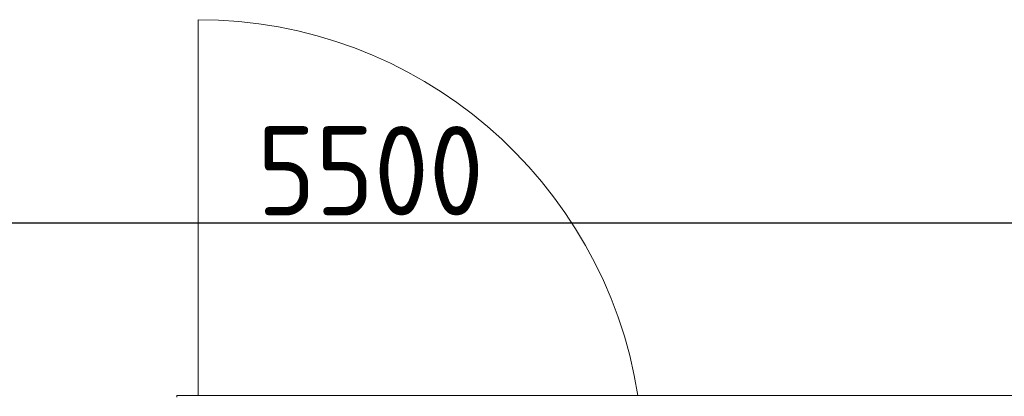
# Model space of a CAD drawing. Extents: x 3176 to 58266, y 1852 to 38199.
# Tile 156 of 256: x 28087 to 31397, y 36616 to 37882. Entities that reach past the tile are written whole.
import ezdxf

# ---------------------------------------------------------------- set-up
doc = ezdxf.new("R2010")
doc.units = 0
doc.header["$LTSCALE"] = 50
doc.header["$PDSIZE"] = -5
doc.layers.get('0').update_dxf_attribs({"linetype": 'CONTINUOUS'})
doc.layers.get('DEFPOINTS').update_dxf_attribs({"linetype": 'CONTINUOUS'})
doc.layers.add('AS-M38--_F123--_Wandlengte', color=1, linetype='CONTINUOUS')
for name, color, linetype, lineweight in [('Onderlegger 1e verdieping$0$A-DETL-MBND', 8, 'CONTINUOUS', 18), ('Onderlegger 1e verdieping$0$A-DOOR', 8, 'CONTINUOUS', 25), ('Onderlegger 1e verdieping$0$A-GLAZ', 8, 'CONTINUOUS', 25)]:
    doc.layers.add(name, color=color, linetype=linetype, lineweight=lineweight)
doc.styles.get("Standard").update_dxf_attribs({"font": 'isocp.shx'})
doc.dimstyles.new('CWall_F2_Wandlengte', dxfattribs={"dimscale": 50, "dimtxt": 2.5, "dimasz": 2, "dimexe": 1, "dimexo": 1, "dimgap": 0.5, "dimtad": 1, "dimdec": 0, "dimdsep": 46, "dimtxsty": 'Standard', "dimcen": 2.5, "dimclrt": 2, "dimadec": 0, "dimazin": 0, "dimtfac": 1, "dimtdec": 0, "dimtix": 1, "dimtmove": 2, "dimatfit": 0, "dimfxl": 0, "dimtolj": 1, "dimtzin": 0, "dimarcsym": 0})

# ---------------------------------------------------------------- blocks, each defined once
blk = doc.blocks.new('Onderlegger 1e verdieping$0$31_KA_Dubbele deuren techniekruimten begane grond 525 mm verlaagd - 31_KA_Dubbele deuren techniekruimten begane grond 525 mm verlaagd-12867439-Plotview 1e Verdieping - schaal 1 op 100')
at = {"layer": 'Onderlegger 1e verdieping$0$A-DETL-MBND'}
for p, q in [((228.5, -179.9), (-227.8, -179.9)), ((210.5, -184.9), (-209.8, -184.9)), ((-1568.3, -214.9), (-1568.3, -210.1)), ((1568.3, -214.9), (-1568.3, -214.9)), ((-1538.7, -215), (-1568.3, -215)), ((1538.7, -215), (-1538.7, -215)), ((1568.3, -215), (1538.7, -215)), ((1568.3, -210.1), (1568.3, -214.9))]:
    blk.add_line(p, q, dxfattribs=at)
blk = doc.blocks.new('Onderlegger 1e verdieping$0$31_KA_JAZO_HS27_deur_dubbel - Type-12806440-Plotview 1e Verdieping - schaal 1 op 100')
at = {"layer": 'Onderlegger 1e verdieping$0$A-DETL-MBND'}
blk.add_line((3018, -326.9), (3018, -1591), dxfattribs=at)
blk.add_arc((3018, -94.5), 1496.5, 188.9449, 270, dxfattribs=at)
blk = doc.blocks.new('Onderlegger 1e verdieping')
at = {"layer": 'Onderlegger 1e verdieping$0$A-DOOR', "lineweight": 18, "rotation": 180}
blk.add_blockref('Onderlegger 1e verdieping$0$31_KA_JAZO_HS27_deur_dubbel - Type-12806440-Plotview 1e Verdieping - schaal 1 op 100', (31704.9, 36291.2), dxfattribs=at)
at = {"layer": 'Onderlegger 1e verdieping$0$A-GLAZ', "lineweight": 18, "rotation": 180}
blk.add_blockref('Onderlegger 1e verdieping$0$31_KA_Dubbele deuren techniekruimten begane grond 525 mm verlaagd - 31_KA_Dubbele deuren techniekruimten begane grond 525 mm verlaagd-12867439-Plotview 1e Verdieping - schaal 1 op 100', (30183.6, 36403.2), dxfattribs=at)
blk = doc.blocks.new('*D231')
at = {"layer": 'AS-M38--_F123--_Wandlengte', "color": 0, "lineweight": -2}
blk.add_line((26716.6, 37199.4), (31816.6, 37199.4), dxfattribs=at)
at = {"layer": 'AS-M38--_F123--_Wandlengte', "color": 0}
for points in [[(26716.6, 37232.7), (26716.6, 37166.1), (26516.6, 37199.4)], [(31816.6, 37232.7), (31816.6, 37166.1), (32016.6, 37199.4)]]:
    blk.add_solid(points, dxfattribs=at)
at = {"layer": 'DEFPOINTS', "color": 0}
for p in [(26516.6, 37199.4), (32016.6, 37199.4), (32016.6, 37199.4)]:
    blk.add_point(p, dxfattribs=at)
at = {"layer": 'AS-M38--_F123--_Wandlengte', "color": 2, "insert": (29266.6, 37374.4), "char_height": 300, "attachment_point": 5}
blk.add_mtext('\\A1;5500', dxfattribs=at)

msp = doc.modelspace()

# ---------------------------------------------------------------- block references
msp.add_blockref('Onderlegger 1e verdieping', (0, 0))

# ---------------------------------------------------------------- dimensions: what is measured, and where the dimension line sits
at = {"layer": 'AS-M38--_F123--_Wandlengte'}
dim = msp.add_linear_dim(base=(32016.6, 37199.4), p1=(26516.6, 37199.4), p2=(32016.6, 37199.4), dimstyle='CWall_F2_Wandlengte', override={"dimtxt": 6, "dimasz": 4}, dxfattribs=at)
dim.commit()
dim.dimension.update_dxf_attribs({"geometry": '*D231', "text_midpoint": (29266.6, 37374.4)})

doc.saveas('drawing.dxf')
